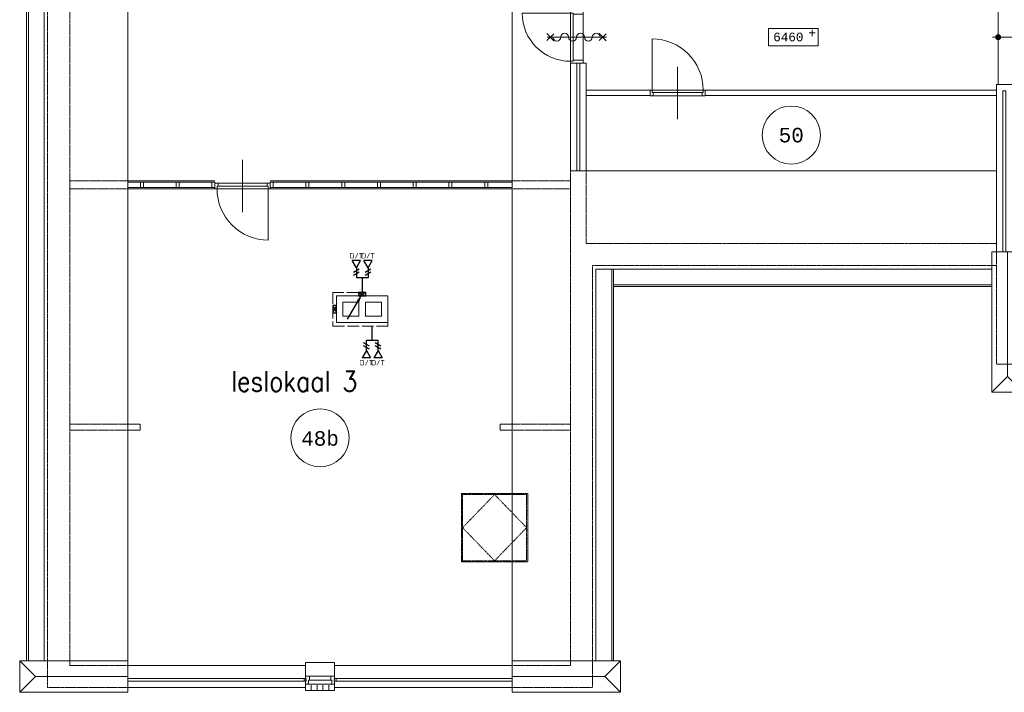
# Model space of a CAD drawing. Header units: millimetres. Extents: x 2723 to 84179, y 13128 to 40654.
# Tile 1 of 9: x 2723 to 19663, y 13629 to 25199. Entities that reach past the tile are written whole.
import ezdxf
from ezdxf.enums import TextEntityAlignment as Align
from ezdxf.xclip import XClip

# ---------------------------------------------------------------- set-up
doc = ezdxf.new("R2010")
doc.units = ezdxf.units.MM
doc.header["$LTSCALE"] = 50
doc.header["$XCLIPFRAME"] = 0
doc.linetypes.add('Xref-2e26$0$E_GOOT3', pattern=[5, 4, -1])
doc.linetypes.add('Xref-2e26$0$HIDDEN', pattern=[0.375, 0.25, -0.125])
doc.layers.get('0').update_dxf_attribs({"linetype": 'CONTINUOUS'})
for name, color, linetype in [('EL6441--', 3, 'CONTINUOUS'), ('EM6131--', 1, 'CONTINUOUS'), ('Xref', 8, 'CONTINUOUS'), ('Xref-2e26$0$AL$1A---_ALGEMEEN', 8, 'CONTINUOUS'), ('Xref-2e26$0$AM$1A---_ARCERING', 8, 'CONTINUOUS'), ('Xref-2e26$0$AT$1A---_TEKST035', 8, 'CONTINUOUS'), ('Xref-2e26$0$AT$1A---_TEKST050', 8, 'CONTINUOUS'), ('Xref-2e26$0$AT$1A---_TEKST070', 8, 'CONTINUOUS'), ('Xref-2e26$0$EL6131--_WG', 3, 'CONTINUOUS')]:
    doc.layers.add(name, color=color, linetype=linetype)
doc.styles.add('buro-018', font='Isocp.shx', dxfattribs={"height": 90})
doc.styles.add('Xref-2e26$0$MONOTXT', font='MONOTXT')
doc.styles.add('Xref-2e26$0$ROMANS', font='ROMANS')

# ---------------------------------------------------------------- blocks, each defined once
blk = doc.blocks.new('Xref-2e26$0$ED0881')
at = {"layer": 'Xref-2e26$0$AL$1A---_ALGEMEEN', "color": 0, "linetype": 'Continuous', "lineweight": 0}
for p, q in [((475, -400), (475, 500)), ((915, 0), (35, 0)), ((55, 100), (895, 100)), ((55, 45), (895, 45))]:
    blk.add_line(p, q, dxfattribs=at)
for points in [[(55, 100), (0, 100), (0, 0), (35, 0), (35, 45), (55, 45), (55, 100)], [(950, 0), (915, 0), (915, 45), (895, 45), (895, 100), (950, 100), (950, 0)]]:
    blk.add_lwpolyline(points, close=True, dxfattribs=at)
blk.add_lwpolyline([(35, 0), (35, -880, 0.414214), (915, 0)], format="xyb", dxfattribs=at)
blk = doc.blocks.new('*O70')
at = {"layer": 'Xref-2e26$0$AL$1A---_ALGEMEEN', "color": 0, "linetype": 'Continuous', "lineweight": 0}
for p, q in [((-183, 9), (183, 9)), ((-205.5, -130), (205.5, -130)), ((-183, -63), (183, -63)), ((-150, -240), (-150, -150)), ((-50, -240), (-50, -150)), ((50, -240), (50, -150)), ((150, -240), (150, -150))]:
    blk.add_line(p, q, dxfattribs=at)
for points in [[(-250, 190), (-250, 240), (250, 240), (250, 190)], [(-250, -190), (-250, -240), (250, -240), (250, -190)]]:
    blk.add_lwpolyline(points, dxfattribs=at)
for points in [[(-250, 9), (-185.15, 9), (-183, 6.86), (-183, -63), (-200, -63), (-200, -114), (-205.5, -114), (-205.5, -127.78), (-207.72, -130), (-250, -130), (-250, -76), (-241, -76), (-241, -60), (-250, -60), (-250, -46), (-241, -46), (-241, -30), (-250, -30)], [(250, 9), (185.15, 9), (183, 6.86), (183, -63), (200, -63), (200, -114), (205.5, -114), (205.5, -127.78), (207.72, -130), (250, -130), (250, -76), (241, -76), (241, -60), (250, -60), (250, -46), (241, -46), (241, -30), (250, -30)], [(-275, -30), (-241, -30), (-241, -46), (-250, -46), (-250, -60), (-241, -60), (-241, -76), (-275, -76)], [(275, -30), (241, -30), (241, -46), (250, -46), (250, -60), (241, -60), (241, -76), (275, -76)]]:
    blk.add_lwpolyline(points, close=True, dxfattribs=at)
blk = doc.blocks.new('*O72')
at = {"layer": 'Xref-2e26$0$AL$1A---_ALGEMEEN', "color": 0, "linetype": 'Continuous', "lineweight": 0}
for p, q in [((-1807.5, 70), (-3307.5, 70)), ((-1807.5, 45), (-3307.5, 45)), ((3307.5, 70), (-857.5, 70)), ((3307.5, 45), (-857.5, 45)), ((-1807.5, -45), (-3307.5, -45)), ((-1807.5, -70), (-3307.5, -70)), ((3307.5, -45), (-857.5, -45)), ((3307.5, -70), (-857.5, -70))]:
    blk.add_line(p, q, dxfattribs=at)
at = {"layer": 'Xref-2e26$0$AL$1A---_ALGEMEEN', "color": 0, "linetype": 'Xref-2e26$0$HIDDEN', "lineweight": 0}
for points in [[(-4307.5, -70), (-3307.5, -70), (-3307.5, 70), (-4307.5, 70)], [(4307.5, -70), (3307.5, -70), (3307.5, 70), (4307.5, 70)]]:
    blk.add_lwpolyline(points, close=True, dxfattribs=at)
at = {"layer": 'Xref-2e26$0$AL$1A---_ALGEMEEN', "color": 0, "linetype": 'Continuous', "lineweight": 0}
for points in [[(-3037.5, -45), (-3089.5, -45), (-3089.5, 45), (-3037.5, 45)], [(-2422.5, -45), (-2474.5, -45), (-2474.5, 45), (-2422.5, 45)], [(-1807.5, -45), (-1859.5, -45), (-1859.5, 45), (-1807.5, 45)], [(-857.5, -45), (-805.5, -45), (-805.5, 45), (-857.5, 45)], [(-242.5, -45), (-190.5, -45), (-190.5, 45), (-242.5, 45)], [(372.5, -45), (424.5, -45), (424.5, 45), (372.5, 45)], [(987.5, -45), (1039.5, -45), (1039.5, 45), (987.5, 45)], [(1602.5, -45), (1654.5, -45), (1654.5, 45), (1602.5, 45)], [(2217.5, -45), (2269.5, -45), (2269.5, 45), (2217.5, 45)], [(2832.5, -45), (2884.5, -45), (2884.5, 45), (2832.5, 45)]]:
    blk.add_lwpolyline(points, close=True, dxfattribs=at)
blk = doc.blocks.new('*O76')
at = {"layer": 'Xref-2e26$0$AM$1A---_ARCERING', "linetype": 'Continuous', "lineweight": 0}
blk.add_hatch(color=256, dxfattribs=at).paths.add_polyline_path([(-217.6, 0, 1), (-302.4, 0, 1)])
at = {"layer": 'Xref-2e26$0$AL$1A---_ALGEMEEN', "color": 0, "linetype": 'Continuous', "lineweight": 0}
for p, q in [((-260, -815), (-260, 815)), ((90, -815), (90, 815)), ((-360, 0), (90, 0))]:
    blk.add_line(p, q, dxfattribs=at)
blk.add_circle((-260, 0), 42.4, dxfattribs=at)
blk.add_solid([(90, 76.95), (360, 0), (90, -76.95)], dxfattribs=at)
blk = doc.blocks.new('Xref-2e26$0$ED0831')
at = {"layer": 'Xref-2e26$0$AL$1A---_ALGEMEEN', "color": 0, "linetype": 'Continuous', "lineweight": 0}
for p, q in [((450, -400), (450, 620)), ((0, 0), (0, 220)), ((0, 220), (55, 220)), ((55, 220), (845, 220)), ((55, 220), (55, 45)), ((900, 220), (845, 220)), ((845, 220), (845, 45)), ((900, 0), (900, 220)), ((35, 0), (0, 0)), ((55, 45), (35, 45)), ((35, 45), (35, 0)), ((35, 0), (35, -830)), ((865, 0), (35, 0)), ((55, 45), (845, 45)), ((845, 45), (865, 45)), ((865, 45), (865, 0)), ((865, 0), (900, 0))]:
    blk.add_line(p, q, dxfattribs=at)
blk.add_arc((35, 0), 830, 270, 360, dxfattribs=at)
blk = doc.blocks.new('*O78')
at = {"layer": 'Xref-2e26$0$AL$1A---_ALGEMEEN', "color": 0, "linetype": 'Continuous', "lineweight": 0}
for p in [(0, 1205), (-270, -1205), (270, -1205)]:
    blk.add_line(p, (0, -935), dxfattribs=at)
blk.add_lwpolyline([(-270, 1205), (270, 1205), (270, -1205), (-270, -1205)], close=True, dxfattribs=at)
blk = doc.blocks.new('*O83')
at = {"layer": 'Xref-2e26$0$AL$1A---_ALGEMEEN', "color": 0, "linetype": 'Continuous', "lineweight": 0}
for p in [(-1205, 270), (-1205, -270), (655, 0)]:
    blk.add_line(p, (-935, 0), dxfattribs=at)
blk.add_lwpolyline([(655, -270), (655, 270), (-1205, 270), (-1205, -270)], close=True, dxfattribs=at)
blk = doc.blocks.new('*O84')
at = {"layer": 'Xref-2e26$0$AL$1A---_ALGEMEEN', "color": 0, "linetype": 'Continuous', "lineweight": 0}
for p in [(1205, 270), (-655, 0), (1205, -270)]:
    blk.add_line(p, (935, 0), dxfattribs=at)
blk.add_lwpolyline([(-655, -270), (-655, 270), (1205, 270), (1205, -270)], close=True, dxfattribs=at)
blk = doc.blocks.new('Xref-2e26$0$BRW60')
at = {"layer": 'Xref-2e26$0$AL$1A---_ALGEMEEN', "color": 0, "linetype": 'Continuous', "lineweight": 0}
for p, q in [((-61.42, 393.58), (61.43, 516.42)), ((59.19, 395.81), (-59.19, 514.19)), ((-61.42, -506.42), (61.43, -383.58)), ((59.19, -504.19), (-59.19, -385.81))]:
    blk.add_line(p, q, dxfattribs=at)
blk = doc.blocks.new('*O131')
at = {"layer": 'Xref-2e26$0$AL$1A---_ALGEMEEN', "color": 0, "linetype": 'Continuous', "lineweight": 0}
blk.add_lwpolyline([(0, -407, 1), (0, -271, -1), (0, -136, 1), (0, 0, -1), (0, 136, 1), (0, 271, -1), (0, 407)], format="xyb", dxfattribs=at)
blk = doc.blocks.new('Xref-2e26$0$BRW00')
at = {"layer": 'Xref-2e26$0$AL$1A---_ALGEMEEN', "color": 0, "linetype": 'Continuous', "lineweight": 0}
blk.add_blockref('*O131', (0, 0), dxfattribs=at)
blk = doc.blocks.new('*O149')
at = {"layer": 'Xref-2e26$0$AL$1A---_ALGEMEEN', "color": 0, "linetype": 'Continuous', "lineweight": 0}
blk.add_line((450, 0.01), (-450, 0.01), dxfattribs=at)
at = {"layer": 'Xref-2e26$0$AL$1A---_ALGEMEEN', "color": 0, "linetype": 'Continuous', "lineweight": 0, "rotation": 270}
blk.add_blockref('Xref-2e26$0$BRW00', (-5, 0.01), dxfattribs=at)
blk = doc.blocks.new('Xref-2e26$0$E00112')
at = {"color": 0, "linetype": 'Continuous'}
for p, q in [((0, 1), (-1, 1)), ((-1, 1), (-1, 0)), ((-1, 0), (0, 1)), ((-1, 1), (0, 0)), ((-1, 0), (0, 0)), ((0, 0), (0, 1))]:
    blk.add_line(p, q, dxfattribs=at)
blk = doc.blocks.new('Xref-2e26')
at = {"layer": 'Xref-2e26$0$AL$1A---_ALGEMEEN', "linetype": 'Continuous', "lineweight": 0}
for p, q in [((78882.42, 107281.73), (78882.42, 81336.73)), ((78912.42, 107281.73), (78912.42, 81336.73)), ((79182.42, 107281.73), (79182.42, 81336.73)), ((87237.42, 99321.73), (87237.42, 81336.73)), ((80622.42, 93726.73), (80622.42, 88136.73)), ((95567.42, 89766.73), (88237.42, 89766.73)), ((80622.42, 88136.73), (80622.42, 81336.73)), ((88677.42, 88076.73), (95487.42, 88076.73)), ((88677.42, 81336.73), (88677.42, 88076.73)), ((88947.42, 81336.73), (88947.42, 88076.73)), ((88977.42, 81336.73), (88977.42, 88076.73)), ((88977.42, 87806.73), (95487.42, 87806.73)), ((88977.42, 87776.73), (95487.42, 87776.73))]:
    blk.add_line(p, q, dxfattribs=at)
at = {"layer": 'Xref-2e26$0$AL$1A---_ALGEMEEN', "linetype": 'Xref-2e26$0$HIDDEN', "lineweight": 0}
for points in [[(80622.42, 107741.73), (79242.42, 107741.73), (79242.42, 80876.73), (80622.42, 80876.73)], [(80622.42, 97566.73), (79622.42, 97566.73), (79622.42, 81256.73), (80622.42, 81256.73)], [(88237.42, 89766.73), (88237.42, 81256.73), (87237.42, 81256.73)], [(88507.42, 89766.73), (88507.42, 88516.73), (95567.42, 88516.73)], [(95567.42, 88371.73), (95567.42, 86441.73), (144002.42, 86441.73), (144002.42, 88371.73)], [(95567.42, 88136.73), (88617.42, 88136.73), (88617.42, 80876.73), (87237.42, 80876.73)]]:
    blk.add_lwpolyline(points, dxfattribs=at)
at = {"layer": 'Xref-2e26$0$AL$1A---_ALGEMEEN', "linetype": 'Continuous', "lineweight": 0}
for points in [[(91647.42, 91916.73), (92497.42, 91916.73), (92497.42, 92216.73), (91647.42, 92216.73)], [(88237.42, 89766.73), (88347.42, 89766.73), (88347.42, 91616.73), (88237.42, 91616.73)], [(88397.42, 89766.73), (88507.42, 89766.73), (88507.42, 91616.73), (88397.42, 91616.73)], [(95947.42, 91251.73), (95567.42, 91251.73), (95567.42, 88371.73), (95677.42, 88371.73), (95677.42, 91141.73), (95727.42, 91141.73), (95727.42, 88371.73), (95947.42, 88371.73), (95947.42, 88951.73), (98997.42, 88951.73), (98997.42, 88371.73), (99217.42, 88371.73), (99217.42, 89336.73), (99597.42, 89336.73), (99597.42, 90241.73), (99217.42, 90241.73), (99217.42, 91511.73), (98997.42, 91511.73), (98997.42, 89061.73), (95947.42, 89061.73)], [(88507.42, 91061.73), (89607.42, 91061.73), (89607.42, 91151.73), (88507.42, 91151.73)], [(90557.42, 91061.73), (95567.42, 91061.73), (95567.42, 91151.73), (90557.42, 91151.73)], [(84212.42, 87156.73), (85097.42, 87156.73), (85097.42, 87616.73), (84212.42, 87616.73)], [(84322.42, 87266.73), (84599.92, 87266.73), (84599.92, 87506.73), (84322.42, 87506.73)], [(84709.92, 87506.73), (84987.42, 87506.73), (84987.42, 87266.73), (84709.92, 87266.73)], [(80622.42, 85306.73), (80832.42, 85306.73), (80832.42, 85406.73), (80622.42, 85406.73)], [(87237.42, 85306.73), (87027.42, 85306.73), (87027.42, 85406.73), (87237.42, 85406.73)], [(80622.42, 81036.73), (83679.92, 81036.73), (83679.92, 81256.73), (80622.42, 81256.73)], [(87237.42, 81036.73), (84179.92, 81036.73), (84179.92, 81256.73), (87237.42, 81256.73)], [(80622.42, 80876.73), (83679.92, 80876.73), (83679.92, 80986.73), (80622.42, 80986.73)], [(87237.42, 80876.73), (84179.92, 80876.73), (84179.92, 80986.73), (87237.42, 80986.73)]]:
    blk.add_lwpolyline(points, close=True, dxfattribs=at)
at = {"layer": 'Xref-2e26$0$AL$1A---_ALGEMEEN', "linetype": 'Xref-2e26$0$HIDDEN', "lineweight": 0}
for points in [[(79622.42, 85306.73), (80622.42, 85306.73), (80622.42, 85406.73), (79622.42, 85406.73)], [(88237.42, 85306.73), (87237.42, 85306.73), (87237.42, 85406.73), (88237.42, 85406.73)], [(86363.02, 84219.07), (87503.02, 84219.07), (87503.02, 83039.07), (86363.02, 83039.07)], [(86383.02, 84199.07), (87483.02, 84199.07), (87483.02, 83059.07), (86383.02, 83059.07)], [(86933.02, 84199.07), (86383.02, 83629.07), (86933.02, 83059.07), (87483.02, 83629.07)]]:
    blk.add_lwpolyline(points, close=True, dxfattribs=at)
at = {"layer": 'Xref-2e26$0$AL$1A---_ALGEMEEN', "linetype": 'Continuous', "lineweight": 0}
for centre in [(92037.4173, 90381.73184), (83929.92131, 85174.22989)]:
    blk.add_circle(centre, 500, dxfattribs=at)
at = {"layer": 'Xref-2e26$0$EL6131--_WG', "linetype": 'Xref-2e26$0$E_GOOT3', "lineweight": 0}
for p, q in [((84589.92, 87676.73, 2500), (84152.42, 87676.73, 2500)), ((84152.42, 87676.73, 2500), (84152.42, 87096.73, 2500)), ((84589.92, 87616.73, 2500), (84212.42, 87616.73, 2500)), ((84212.42, 87616.73, 2500), (84212.42, 87156.73, 2500)), ((84152.42, 87096.73, 2500), (85097.42, 87096.73, 2500)), ((84212.42, 87156.73, 2500), (85097.42, 87156.73, 2500))]:
    blk.add_line(p, q, dxfattribs=at)
at = {"layer": 'Xref-2e26$0$EL6131--_WG', "lineweight": 0}
blk.add_line((85097.42, 87156.73), (85097.42, 87096.73, 2500), dxfattribs=at)
at = {"layer": 'Xref-2e26$0$AL$1A---_ALGEMEEN', "linetype": 'Continuous', "lineweight": 0}
for name, p in [('*O76', (95857.42, 92066.73)), ('*O149', (88347.42, 92066.72)), ('*O72', (83929.92, 89526.73)), ('*O78', (95757.42, 87166.73)), ('*O83', (79967.42, 81066.73)), ('*O84', (87892.42, 81066.73)), ('*O70', (83929.92, 81066.73))]:
    blk.add_blockref(name, p, dxfattribs=at)
for name, p, rotation in [('Xref-2e26$0$ED0831', (88237.42, 92516.73), 270), ('Xref-2e26$0$BRW60', (88347.42, 92066.73), 90)]:
    blk.add_blockref(name, p, dxfattribs=dict(at, rotation=rotation))
at = {"layer": 'Xref-2e26$0$AL$1A---_ALGEMEEN', "linetype": 'Continuous', "lineweight": 0, "yscale": -1}
blk.add_blockref('Xref-2e26$0$ED0881', (89607.42, 91156.73), dxfattribs=at)
at = {"layer": 'Xref-2e26$0$AL$1A---_ALGEMEEN', "linetype": 'Continuous', "lineweight": 0, "yscale": -1, "rotation": 180}
blk.add_blockref('Xref-2e26$0$ED0881', (83072.42, 89456.73), dxfattribs=at)
at = {"layer": 'Xref-2e26$0$EL6131--_WG', "linetype": 'Continuous', "lineweight": 0, "xscale": 60, "yscale": 130, "zscale": 60, "rotation": 270}
blk.add_blockref('Xref-2e26$0$E00112', (84589.92, 87616.73), dxfattribs=at)
at = {"layer": 'Xref-2e26$0$EL6131--_WG', "linetype": 'Continuous', "lineweight": 0, "xscale": 60, "yscale": 130, "zscale": 60}
blk.add_blockref('Xref-2e26$0$E00112', (84212.42, 87321.73), dxfattribs=at)
at = {"layer": 'Xref-2e26$0$AT$1A---_TEKST035', "linetype": 'Continuous', "lineweight": 0, "style": 'Xref-2e26$0$MONOTXT'}
for s, p in [('+', (92332.64, 92137.99)), ('6460', (91727.05, 92069.27))]:
    blk.add_text(s, height=150, dxfattribs=at).set_placement(p, align=Align.MIDDLE_LEFT)
at = {"layer": 'Xref-2e26$0$AT$1A---_TEKST050', "linetype": 'Continuous', "lineweight": 0, "style": 'Xref-2e26$0$MONOTXT'}
for s, p in [('50', (92037.36, 90381.68)), ('48b', (83929.91, 85174.24))]:
    blk.add_text(s, height=250.00002, dxfattribs=at).set_placement(p, align=Align.MIDDLE)
at = {"layer": 'Xref-2e26$0$AT$1A---_TEKST070', "linetype": 'Continuous', "lineweight": 0, "style": 'Xref-2e26$0$ROMANS', "width": 0.857143}
blk.add_text('leslokaal 3', height=349.99998, dxfattribs=at).set_placement((82398.13, 85973.02))
blk = doc.blocks.new('E00153')
at = {"color": 0, "linetype": 'Continuous'}
for p, q in [((-1.44, 7), (1.44, 7)), ((0, 4.5), (-1.44, 7)), ((0, 4.5), (1.44, 7)), ((-1, 4), (1, 2.85)), ((0, 4.5), (0, 1)), ((-1, 3), (1, 1.85))]:
    blk.add_line(p, q, dxfattribs=at)
at = {"color": 7, "style": 'buro-018'}
for tag, p in [('E_COMMENT1', (-6, 12)), ('E_DCOM1', (-6, 9)), ('E_COMMENT2', (6, 12)), ('E_DCOM2', (6, 9))]:
    blk.add_attdef(tag, text='', height=1.8, dxfattribs=at).set_placement(p, align=Align.MIDDLE)
at = {"color": 0, "style": 'buro-018'}
blk.add_attdef('E_TEXT1', text='', height=1.8, dxfattribs=at).set_placement((2.5, 6), align=Align.MIDDLE)
at = {"color": 0, "linetype": 'Continuous', "style": 'buro-018', "flags": 1}
blk.add_attdef('E_MATCODE', text='', height=1.8, dxfattribs=at).set_placement((0, 0), align=Align.MIDDLE)
blk = doc.blocks.new('E00106')
at = {"color": 0, "linetype": 'Continuous'}
blk.add_line((-5, -8.66), (0, 0), dxfattribs=at)
blk.add_lwpolyline([(0, 0, 0, 1, 0), (-1.5, -2.6, 1, 1, 0)], format="xyseb", dxfattribs=at)

msp = doc.modelspace()

# ---------------------------------------------------------------- linework, layer by layer
at = {"layer": 'EL6441--', "color": 1}
for p, q in [((8716, 20756), (8516, 20756)), ((8616, 20756), (8616, 20509)), ((8789, 19681, 2500), (8789, 19929, 2500)), ((8889, 19681, 2500), (8689, 19681, 2500))]:
    msp.add_line(p, q, dxfattribs=at)

# ---------------------------------------------------------------- block references
at = {"layer": 'EL6441--'}
ref = msp.add_blockref('E00153', (8516, 20706), dxfattribs=dict(at, xscale=-50, yscale=50, zscale=50))
ref.add_attrib('E_TEXT1', 'D/T', dxfattribs={"layer": '0', "color": 1, "height": 90, "style": 'buro-018'}).set_placement((8516, 21138), align=Align.MIDDLE)
ref = msp.add_blockref('E00153', (8716, 20706), dxfattribs=dict(at, xscale=-50, yscale=50, zscale=50))
ref.add_attrib('E_TEXT1', 'D/T', dxfattribs={"layer": '0', "color": 1, "height": 90, "style": 'buro-018'}).set_placement((8716, 21138), align=Align.MIDDLE)
ref = msp.add_blockref('E00153', (8689, 19731, 2500), dxfattribs=dict(at, xscale=50, yscale=50, zscale=50, rotation=180))
ref.add_attrib('E_TEXT1', 'D/T', dxfattribs={"layer": '0', "color": 1, "height": 90, "style": 'buro-018'}).set_placement((8689, 19299, 2500), align=Align.MIDDLE)
ref = msp.add_blockref('E00153', (8889, 19731, 2500), dxfattribs=dict(at, xscale=50, yscale=50, zscale=50, rotation=180))
ref.add_attrib('E_TEXT1', 'D/T', dxfattribs={"layer": '0', "color": 1, "height": 90, "style": 'buro-018'}).set_placement((8889, 19299, 2500), align=Align.MIDDLE)
at = {"layer": 'EM6131--', "xscale": 50, "yscale": 50, "zscale": 50}
msp.add_blockref('E00106', (8616, 20479), dxfattribs=at)
at = {"layer": 'Xref', "color": 8}
ref = msp.add_blockref('Xref-2e26', (-76039, -67168), dxfattribs=at)
XClip(ref).set_block_clipping_path([(78531.2540174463, 80295.5572919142), (160218.1995790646, 108097.5980193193)])

doc.saveas('drawing.dxf')
